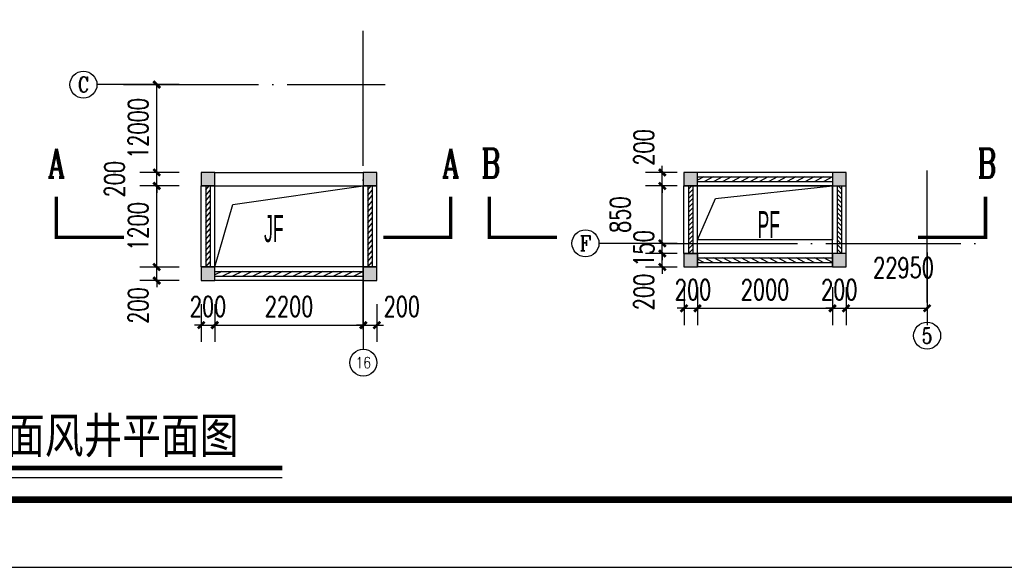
# Model space of a CAD drawing. Extents: x 797781 to 1255204, y 21234 to 1024248.
# Tile 119 of 256: x 899135 to 913719, y 163355 to 171461. Entities that reach past the tile are written whole.
import ezdxf
from ezdxf.enums import TextEntityAlignment as Align

# ---------------------------------------------------------------- set-up
doc = ezdxf.new("R2010")
doc.units = 0
doc.header["$LTSCALE"] = 1000
doc.header["$MEASUREMENT"] = 0
doc.linetypes.add('230303生产综合楼-平面图_t8$0$DOTE', pattern=[2.42, 2, -0.2, 0.02, -0.2])
for name, color, linetype in [('230303生产综合楼-平面图_t8$0$AXIS', 3, 'Continuous'), ('230303生产综合楼-平面图_t8$0$AXIS_TEXT', 7, 'Continuous'), ('230303生产综合楼-平面图_t8$0$COLUMN', 40, 'Continuous'), ('230303生产综合楼-平面图_t8$0$DIM_SYMB', 3, 'Continuous'), ('230303生产综合楼-平面图_t8$0$DOTE', 1, '230303生产综合楼-平面图_t8$0$DOTE'), ('230303生产综合楼-平面图_t8$0$PUB_TEXT', 7, 'Continuous'), ('230303生产综合楼-平面图_t8$0$PUB_TITLE', 4, 'Continuous'), ('230303生产综合楼-平面图_t8$0$WALL', 40, 'Continuous'), ('230303生产综合楼-平面图_t8$0$板洞', 6, 'Continuous'), ('AXIS_TEXT', 7, 'Continuous'), ('PUB_DIM', 3, 'Continuous'), ('PUB_HATCH', 8, 'Continuous'), ('PUB_TEXT', 7, 'Continuous'), ('WINDOW', 4, 'Continuous')]:
    doc.layers.add(name, color=color, linetype=linetype)
doc.styles.add('230303生产综合楼-平面图_t8$0$-黑体', font='simhei.ttf', dxfattribs={"width": 0.8})
doc.styles.add('230303生产综合楼-平面图_t8$0$_TCH_AXIS', font='COMPLEX', dxfattribs={"bigfont": 'GBCBIG'})
doc.styles.add('230303生产综合楼-平面图_t8$0$_TCH_LABEL', font='COMPLEX', dxfattribs={"bigfont": 'GBCBIG'})
doc.styles.add('230303生产综合楼-平面图_t8$0$探索者', font='01-TSSDENG', dxfattribs={"width": 0.7, "bigfont": '02-TSSDCHN'})
doc.styles.add('_TCH_DIM_T3', font='SIMPLEX', dxfattribs={"width": 0.705882, "bigfont": 'GBCBIG'})
doc.styles.add('COMPLEX', font='COMPLEX')
doc.dimstyles.new('_TCH_ARCH&&100', dxfattribs={"dimtxt": 297.5, "dimasz": 100, "dimexe": 250, "dimexo": 300, "dimgap": 126.25, "dimtad": 1, "dimdec": 0, "dimzin": 0, "dimdsep": 46, "dimtxsty": '_TCH_DIM_T3', "dimblk": 'ARCHTICK', "dimcen": 0.09, "dimclrt": 7, "dimazin": 2, "dimtfac": 1, "dimtdec": 0, "dimtix": 1, "dimtmove": 2, "dimatfit": 3, "dimfxl": 1, "dimtolj": 1, "dimtzin": 0, "dimarcsym": 0})

# ---------------------------------------------------------------- blocks, each defined once
blk = doc.blocks.new('_AXISO')
blk.add_circle((0, 0), 0.5)
at = {"layer": 'AXIS_TEXT', "style": 'COMPLEX', "width": 1.041667}
blk.add_attdef('A', text='', height=0.56, dxfattribs=at).set_placement((-0.25, -0.28), (0.25, -0.28), align=Align.FIT)
blk = doc.blocks.new('_ArchTick')
at = {"color": 0, "linetype": 'ByBlock', "const_width": 0.4}
blk.add_lwpolyline([(-0.5, -0.5), (0.5, 0.5)], dxfattribs=at)
blk = doc.blocks.new('*D1102')
at = {"layer": 'Defpoints', "color": 0, "transparency": 16777216}
for p in [(901165, 167800), (901799, 167800), (901799, 167600)]:
    blk.add_point(p, dxfattribs=at)
at = {"layer": 'PUB_DIM', "color": 0, "lineweight": -2, "transparency": 16777216}
for p, q in [((901165, 167800), (901165, 167900)), ((901499, 167800), (900915, 167800)), ((901165, 167600), (901165, 167800)), ((901499, 167600), (900915, 167600)), ((901165, 167600), (901165, 167500))]:
    blk.add_line(p, q, dxfattribs=at)
at = {"layer": 'PUB_DIM', "color": 0, "lineweight": -2, "transparency": 16777216, "xscale": 100, "yscale": 100, "zscale": 100}
for p, rotation in [((901165, 167800), 270), ((901165, 167600), 90)]:
    blk.add_blockref('_ArchTick', p, dxfattribs=dict(at, rotation=rotation))
at = {"layer": 'PUB_DIM', "color": 7, "transparency": 16777216, "insert": (900890, 167230), "char_height": 297.5, "attachment_point": 5, "rotation": 90, "style": '_TCH_DIM_T3'}
blk.add_mtext('\\A1;200', dxfattribs=at)
blk = doc.blocks.new('*D1103')
at = {"layer": 'Defpoints', "color": 0, "transparency": 16777216}
for p in [(901165, 169000), (901799, 169000), (901799, 167800)]:
    blk.add_point(p, dxfattribs=at)
at = {"layer": 'PUB_DIM', "color": 0, "lineweight": -2, "transparency": 16777216}
for p, q in [((901499, 169000), (900915, 169000)), ((901165, 167800), (901165, 169000)), ((901499, 167800), (900915, 167800))]:
    blk.add_line(p, q, dxfattribs=at)
at = {"layer": 'PUB_DIM', "color": 0, "lineweight": -2, "transparency": 16777216, "xscale": 100, "yscale": 100, "zscale": 100}
for p, rotation in [((901165, 169000), 90), ((901165, 167800), 270)]:
    blk.add_blockref('_ArchTick', p, dxfattribs=dict(at, rotation=rotation))
at = {"layer": 'PUB_DIM', "color": 7, "transparency": 16777216, "insert": (900890, 168400), "char_height": 297.5, "attachment_point": 5, "rotation": 90, "style": '_TCH_DIM_T3'}
blk.add_mtext('\\A1;1200', dxfattribs=at)
blk = doc.blocks.new('*D1104')
at = {"layer": 'Defpoints', "color": 0, "transparency": 16777216}
for p in [(901165, 169200), (901799, 169200), (901799, 169000)]:
    blk.add_point(p, dxfattribs=at)
at = {"layer": 'PUB_DIM', "color": 0, "lineweight": -2, "transparency": 16777216}
for p, q in [((901499, 169200), (900915, 169200)), ((901165, 169200), (901165, 169300)), ((901165, 169000), (901165, 169200)), ((901499, 169000), (900915, 169000)), ((901165, 169000), (901165, 168900))]:
    blk.add_line(p, q, dxfattribs=at)
at = {"layer": 'PUB_DIM', "color": 0, "lineweight": -2, "transparency": 16777216, "xscale": 100, "yscale": 100, "zscale": 100}
for p, rotation in [((901165, 169200), 270), ((901165, 169000), 90)]:
    blk.add_blockref('_ArchTick', p, dxfattribs=dict(at, rotation=rotation))
at = {"layer": 'PUB_DIM', "color": 7, "transparency": 16777216, "insert": (900540, 169100), "char_height": 297.5, "attachment_point": 5, "rotation": 90, "style": '_TCH_DIM_T3'}
blk.add_mtext('\\A1;200', dxfattribs=at)
blk = doc.blocks.new('*D1105')
at = {"layer": 'Defpoints', "color": 0, "transparency": 16777216}
for p in [(901165, 170500), (901799, 170500), (901799, 169200)]:
    blk.add_point(p, dxfattribs=at)
at = {"layer": 'PUB_DIM', "color": 0, "lineweight": -2, "transparency": 16777216}
for p, q in [((901499, 170500), (900915, 170500)), ((901165, 169200), (901165, 170500)), ((901499, 169200), (900915, 169200))]:
    blk.add_line(p, q, dxfattribs=at)
at = {"layer": 'PUB_DIM', "color": 0, "lineweight": -2, "transparency": 16777216, "xscale": 100, "yscale": 100, "zscale": 100}
for p, rotation in [((901165, 170500), 90), ((901165, 169200), 270)]:
    blk.add_blockref('_ArchTick', p, dxfattribs=dict(at, rotation=rotation))
at = {"layer": 'PUB_DIM', "color": 7, "transparency": 16777216, "insert": (900890, 169850), "char_height": 297.5, "attachment_point": 5, "rotation": 90, "style": '_TCH_DIM_T3'}
blk.add_mtext('\\A1;12000', dxfattribs=at)
blk = doc.blocks.new('*D1106')
at = {"layer": 'Defpoints', "color": 0, "transparency": 16777216}
for p in [(904225, 167551), (904425, 167551), (904425, 166940)]:
    blk.add_point(p, dxfattribs=at)
at = {"layer": 'PUB_DIM', "color": 0, "lineweight": -2, "transparency": 16777216}
for p, q in [((904225, 167251), (904225, 166690)), ((904425, 167251), (904425, 166690)), ((904225, 166940), (904125, 166940)), ((904225, 166940), (904425, 166940)), ((904425, 166940), (904525, 166940))]:
    blk.add_line(p, q, dxfattribs=at)
at = {"layer": 'PUB_DIM', "color": 0, "lineweight": -2, "transparency": 16777216, "xscale": 100, "yscale": 100, "zscale": 100}
blk.add_blockref('_ArchTick', (904225, 166940), dxfattribs=at)
at = {"layer": 'PUB_DIM', "color": 0, "lineweight": -2, "transparency": 16777216, "xscale": 100, "yscale": 100, "zscale": 100, "rotation": 180}
blk.add_blockref('_ArchTick', (904425, 166940), dxfattribs=at)
at = {"layer": 'PUB_DIM', "color": 7, "transparency": 16777216, "insert": (904795, 167215), "char_height": 297.5, "attachment_point": 5, "style": '_TCH_DIM_T3'}
blk.add_mtext('\\A1;200', dxfattribs=at)
blk = doc.blocks.new('*D1107')
at = {"layer": 'Defpoints', "color": 0, "transparency": 16777216}
for p in [(902025, 167551), (904225, 167551), (904225, 166940)]:
    blk.add_point(p, dxfattribs=at)
at = {"layer": 'PUB_DIM', "color": 0, "lineweight": -2, "transparency": 16777216}
for p, q in [((902025, 167251), (902025, 166690)), ((904225, 167251), (904225, 166690)), ((902025, 166940), (904225, 166940))]:
    blk.add_line(p, q, dxfattribs=at)
at = {"layer": 'PUB_DIM', "color": 0, "lineweight": -2, "transparency": 16777216, "xscale": 100, "yscale": 100, "zscale": 100, "rotation": 180}
blk.add_blockref('_ArchTick', (902025, 166940), dxfattribs=at)
at = {"layer": 'PUB_DIM', "color": 0, "lineweight": -2, "transparency": 16777216, "xscale": 100, "yscale": 100, "zscale": 100}
blk.add_blockref('_ArchTick', (904225, 166940), dxfattribs=at)
at = {"layer": 'PUB_DIM', "color": 7, "transparency": 16777216, "insert": (903125, 167215), "char_height": 297.5, "attachment_point": 5, "style": '_TCH_DIM_T3'}
blk.add_mtext('\\A1;2200', dxfattribs=at)
blk = doc.blocks.new('*D1108')
at = {"layer": 'Defpoints', "color": 0, "transparency": 16777216}
for p in [(901825, 167551), (902025, 167551), (902025, 166940)]:
    blk.add_point(p, dxfattribs=at)
at = {"layer": 'PUB_DIM', "color": 0, "lineweight": -2, "transparency": 16777216}
for p, q in [((901825, 167251), (901825, 166690)), ((902025, 167251), (902025, 166690)), ((901825, 166940), (901725, 166940)), ((901825, 166940), (902025, 166940)), ((902025, 166940), (902125, 166940))]:
    blk.add_line(p, q, dxfattribs=at)
at = {"layer": 'PUB_DIM', "color": 0, "lineweight": -2, "transparency": 16777216, "xscale": 100, "yscale": 100, "zscale": 100}
blk.add_blockref('_ArchTick', (901825, 166940), dxfattribs=at)
at = {"layer": 'PUB_DIM', "color": 0, "lineweight": -2, "transparency": 16777216, "xscale": 100, "yscale": 100, "zscale": 100, "rotation": 180}
blk.add_blockref('_ArchTick', (902025, 166940), dxfattribs=at)
at = {"layer": 'PUB_DIM', "color": 7, "transparency": 16777216, "insert": (901925, 167215), "char_height": 297.5, "attachment_point": 5, "style": '_TCH_DIM_T3'}
blk.add_mtext('\\A1;200', dxfattribs=at)
blk = doc.blocks.new('_FZH')
blk.add_lwpolyline([(-0.5, -0.5), (0.5, -0.5), (0.5, 0.5), (-0.5, 0.5)], close=True)
at = {"layer": 'PUB_HATCH'}
blk.add_solid([(-0.5, -0.5), (0.5, -0.5), (-0.5, 0.5), (0.5, 0.5)], dxfattribs=at)
blk = doc.blocks.new('$WINLIB2D$00000039')
at = {"color": 0}
for points in [[(-0.5, 0.5), (-0.5, -0.5)], [(0.5, 0.5), (-0.5, 0.5)], [(0.5, -0.5), (0.5, 0.5)], [(-0.5, 0.1667), (0.5, 0.1667)], [(-0.3839, -0.1667), (-0.448, 0.1667)], [(-0.3159, -0.1667), (-0.38, 0.1667)], [(-0.2479, -0.1667), (-0.312, 0.1667)], [(-0.1799, -0.1667), (-0.244, 0.1667)], [(-0.1119, -0.1667), (-0.176, 0.1667)], [(-0.0439, -0.1667), (-0.108, 0.1667)], [(0.0241, -0.1667), (-0.04, 0.1667)], [(0.0921, -0.1667), (0.028, 0.1667)], [(0.16, -0.1667), (0.0959, 0.1667)], [(0.228, -0.1667), (0.1639, 0.1667)], [(0.296, -0.1667), (0.2319, 0.1667)], [(0.364, -0.1667), (0.2999, 0.1667)], [(0.432, -0.1667), (0.3679, 0.1667)], [(0.5, -0.1667), (0.4359, 0.1667)], [(-0.4519, -0.1667), (-0.5, 0.0836)], [(-0.5, -0.1667), (0.5, -0.1667)], [(0.5, -0.5), (-0.5, -0.5)]]:
    blk.add_lwpolyline(points, dxfattribs=at)
blk = doc.blocks.new('*D1117')
at = {"layer": 'Defpoints', "color": 0, "transparency": 16777216}
for p in [(908975, 167800), (909175, 167800), (909175, 167189)]:
    blk.add_point(p, dxfattribs=at)
at = {"layer": 'PUB_DIM', "color": 0, "lineweight": -2, "transparency": 16777216}
for p, q in [((908975, 167500), (908975, 166939)), ((909175, 167500), (909175, 166939)), ((908975, 167189), (908875, 167189)), ((908975, 167189), (909175, 167189)), ((909175, 167189), (909275, 167189))]:
    blk.add_line(p, q, dxfattribs=at)
at = {"layer": 'PUB_DIM', "color": 0, "lineweight": -2, "transparency": 16777216, "xscale": 100, "yscale": 100, "zscale": 100}
blk.add_blockref('_ArchTick', (908975, 167189), dxfattribs=at)
at = {"layer": 'PUB_DIM', "color": 0, "lineweight": -2, "transparency": 16777216, "xscale": 100, "yscale": 100, "zscale": 100, "rotation": 180}
blk.add_blockref('_ArchTick', (909175, 167189), dxfattribs=at)
at = {"layer": 'PUB_DIM', "color": 7, "transparency": 16777216, "insert": (909108, 167464), "char_height": 297.5, "attachment_point": 5, "style": '_TCH_DIM_T3'}
blk.add_mtext('\\A1;200', dxfattribs=at)
blk = doc.blocks.new('*D1118')
at = {"layer": 'Defpoints', "color": 0, "transparency": 16777216}
for p in [(909175, 167800), (911175, 167800), (911175, 167189)]:
    blk.add_point(p, dxfattribs=at)
at = {"layer": 'PUB_DIM', "color": 0, "lineweight": -2, "transparency": 16777216}
for p, q in [((909175, 167500), (909175, 166939)), ((911175, 167500), (911175, 166939)), ((909175, 167189), (911175, 167189))]:
    blk.add_line(p, q, dxfattribs=at)
at = {"layer": 'PUB_DIM', "color": 0, "lineweight": -2, "transparency": 16777216, "xscale": 100, "yscale": 100, "zscale": 100, "rotation": 180}
blk.add_blockref('_ArchTick', (909175, 167189), dxfattribs=at)
at = {"layer": 'PUB_DIM', "color": 0, "lineweight": -2, "transparency": 16777216, "xscale": 100, "yscale": 100, "zscale": 100}
blk.add_blockref('_ArchTick', (911175, 167189), dxfattribs=at)
at = {"layer": 'PUB_DIM', "color": 7, "transparency": 16777216, "insert": (910175, 167464), "char_height": 297.5, "attachment_point": 5, "style": '_TCH_DIM_T3'}
blk.add_mtext('\\A1;2000', dxfattribs=at)
blk = doc.blocks.new('*D1119')
at = {"layer": 'Defpoints', "color": 0, "transparency": 16777216}
for p in [(911175, 167800), (911375, 167800), (911375, 167189)]:
    blk.add_point(p, dxfattribs=at)
at = {"layer": 'PUB_DIM', "color": 0, "lineweight": -2, "transparency": 16777216}
for p, q in [((911175, 167500), (911175, 166939)), ((911375, 167500), (911375, 166939)), ((911175, 167189), (911075, 167189)), ((911175, 167189), (911375, 167189)), ((911375, 167189), (911475, 167189))]:
    blk.add_line(p, q, dxfattribs=at)
at = {"layer": 'PUB_DIM', "color": 0, "lineweight": -2, "transparency": 16777216, "xscale": 100, "yscale": 100, "zscale": 100}
blk.add_blockref('_ArchTick', (911175, 167189), dxfattribs=at)
at = {"layer": 'PUB_DIM', "color": 0, "lineweight": -2, "transparency": 16777216, "xscale": 100, "yscale": 100, "zscale": 100, "rotation": 180}
blk.add_blockref('_ArchTick', (911375, 167189), dxfattribs=at)
at = {"layer": 'PUB_DIM', "color": 7, "transparency": 16777216, "insert": (911275, 167464), "char_height": 297.5, "attachment_point": 5, "style": '_TCH_DIM_T3'}
blk.add_mtext('\\A1;200', dxfattribs=at)
blk = doc.blocks.new('*D1120')
at = {"layer": 'Defpoints', "color": 0, "transparency": 16777216}
for p in [(911375, 167800), (912576, 167800), (912576, 167189)]:
    blk.add_point(p, dxfattribs=at)
at = {"layer": 'PUB_DIM', "color": 0, "lineweight": -2, "transparency": 16777216}
for p, q in [((911375, 167500), (911375, 166939)), ((912576, 167500), (912576, 166939)), ((911375, 167189), (912576, 167189))]:
    blk.add_line(p, q, dxfattribs=at)
at = {"layer": 'PUB_DIM', "color": 0, "lineweight": -2, "transparency": 16777216, "xscale": 100, "yscale": 100, "zscale": 100, "rotation": 180}
blk.add_blockref('_ArchTick', (911375, 167189), dxfattribs=at)
at = {"layer": 'PUB_DIM', "color": 0, "lineweight": -2, "transparency": 16777216, "xscale": 100, "yscale": 100, "zscale": 100}
blk.add_blockref('_ArchTick', (912576, 167189), dxfattribs=at)
at = {"layer": 'PUB_DIM', "color": 7, "transparency": 16777216, "insert": (912227, 167790), "char_height": 297.5, "attachment_point": 5, "style": '_TCH_DIM_T3'}
blk.add_mtext('\\A1;22950', dxfattribs=at)
blk = doc.blocks.new('*D1121')
at = {"layer": 'Defpoints', "color": 0, "transparency": 16777216}
for p in [(908654, 168000), (909175, 168000), (909175, 167800)]:
    blk.add_point(p, dxfattribs=at)
at = {"layer": 'PUB_DIM', "color": 0, "lineweight": -2, "transparency": 16777216}
for p, q in [((908654, 168000), (908654, 168100)), ((908875, 168000), (908404, 168000)), ((908654, 167800), (908654, 168000)), ((908875, 167800), (908404, 167800)), ((908654, 167800), (908654, 167700))]:
    blk.add_line(p, q, dxfattribs=at)
at = {"layer": 'PUB_DIM', "color": 0, "lineweight": -2, "transparency": 16777216, "xscale": 100, "yscale": 100, "zscale": 100}
for p, rotation in [((908654, 168000), 270), ((908654, 167800), 90)]:
    blk.add_blockref('_ArchTick', p, dxfattribs=dict(at, rotation=rotation))
at = {"layer": 'PUB_DIM', "color": 7, "transparency": 16777216, "insert": (908379, 167430), "char_height": 297.5, "attachment_point": 5, "rotation": 90, "style": '_TCH_DIM_T3'}
blk.add_mtext('\\A1;200', dxfattribs=at)
blk = doc.blocks.new('*D1122')
at = {"layer": 'Defpoints', "color": 0, "transparency": 16777216}
for p in [(908654, 168150), (909175, 168150), (909175, 168000)]:
    blk.add_point(p, dxfattribs=at)
at = {"layer": 'PUB_DIM', "color": 0, "lineweight": -2, "transparency": 16777216}
for p, q in [((908654, 168150), (908654, 168250)), ((908875, 168150), (908404, 168150)), ((908654, 168000), (908654, 168150)), ((908875, 168000), (908404, 168000)), ((908654, 168000), (908654, 167900))]:
    blk.add_line(p, q, dxfattribs=at)
at = {"layer": 'PUB_DIM', "color": 0, "lineweight": -2, "transparency": 16777216, "xscale": 100, "yscale": 100, "zscale": 100}
for p, rotation in [((908654, 168150), 270), ((908654, 168000), 90)]:
    blk.add_blockref('_ArchTick', p, dxfattribs=dict(at, rotation=rotation))
at = {"layer": 'PUB_DIM', "color": 7, "transparency": 16777216, "insert": (908379, 168075), "char_height": 297.5, "attachment_point": 5, "rotation": 90, "style": '_TCH_DIM_T3'}
blk.add_mtext('\\A1;150', dxfattribs=at)
blk = doc.blocks.new('*D1123')
at = {"layer": 'Defpoints', "color": 0, "transparency": 16777216}
for p in [(908654, 169000), (909175, 169000), (909175, 168150)]:
    blk.add_point(p, dxfattribs=at)
at = {"layer": 'PUB_DIM', "color": 0, "lineweight": -2, "transparency": 16777216}
for p, q in [((908875, 169000), (908404, 169000)), ((908654, 168150), (908654, 169000)), ((908875, 168150), (908404, 168150))]:
    blk.add_line(p, q, dxfattribs=at)
at = {"layer": 'PUB_DIM', "color": 0, "lineweight": -2, "transparency": 16777216, "xscale": 100, "yscale": 100, "zscale": 100}
for p, rotation in [((908654, 169000), 90), ((908654, 168150), 270)]:
    blk.add_blockref('_ArchTick', p, dxfattribs=dict(at, rotation=rotation))
at = {"layer": 'PUB_DIM', "color": 7, "transparency": 16777216, "insert": (908029, 168575), "char_height": 297.5, "attachment_point": 5, "rotation": 90, "style": '_TCH_DIM_T3'}
blk.add_mtext('\\A1;850', dxfattribs=at)
blk = doc.blocks.new('*D1124')
at = {"layer": 'Defpoints', "color": 0, "transparency": 16777216}
for p in [(908654, 169200), (909175, 169200), (909175, 169000)]:
    blk.add_point(p, dxfattribs=at)
at = {"layer": 'PUB_DIM', "color": 0, "lineweight": -2, "transparency": 16777216}
for p, q in [((908875, 169200), (908404, 169200)), ((908654, 169200), (908654, 169300)), ((908654, 169000), (908654, 169200)), ((908875, 169000), (908404, 169000)), ((908654, 169000), (908654, 168900))]:
    blk.add_line(p, q, dxfattribs=at)
at = {"layer": 'PUB_DIM', "color": 0, "lineweight": -2, "transparency": 16777216, "xscale": 100, "yscale": 100, "zscale": 100}
for p, rotation in [((908654, 169200), 270), ((908654, 169000), 90)]:
    blk.add_blockref('_ArchTick', p, dxfattribs=dict(at, rotation=rotation))
at = {"layer": 'PUB_DIM', "color": 7, "transparency": 16777216, "insert": (908379, 169570), "char_height": 297.5, "attachment_point": 5, "rotation": 90, "style": '_TCH_DIM_T3'}
blk.add_mtext('\\A1;200', dxfattribs=at)

msp = doc.modelspace()

# ---------------------------------------------------------------- linework, layer by layer
at = {"layer": '230303生产综合楼-平面图_t8$0$AXIS'}
for p, q in [((901308.4, 170499.7), (900279.5, 170499.7)), ((908485.5, 168150.3), (907715.5, 168150.3)), ((912576.1, 168012.9), (912576.1, 166984)), ((904225, 167612.9), (904225, 166584))]:
    msp.add_line(p, q, dxfattribs=at)
at = {"layer": '230303生产综合楼-平面图_t8$0$DIM_SYMB'}
for points, const_width in [([(899679.1, 168839), (899679.1, 168239), (900679.1, 168239)], 50), ([(904519.6, 168239), (905519.6, 168239), (905519.6, 168839)], 50), ([(906093.3, 168839), (906093.3, 168239), (907093.3, 168239)], 50), ([(912441.1, 168239), (913441.1, 168239), (913441.1, 168839)], 50), ([(897786.2, 164824.9), (903024.8, 164824.9)], 70)]:
    msp.add_lwpolyline(points, dxfattribs=dict(at, const_width=const_width))
msp.add_lwpolyline([(897786.2, 164684.9), (903024.8, 164684.9)], dxfattribs=at)
at = {"layer": '230303生产综合楼-平面图_t8$0$DOTE'}
for p, q in [((904225, 166875.2), (904225, 171342)), ((900674.7, 170499.8), (904547.8, 170499.8)), ((912576.1, 167275.3), (912576.1, 169229.5)), ((908653.8, 168150.3), (913425.7, 168150.3))]:
    msp.add_line(p, q, dxfattribs=at)
at = {"layer": '230303生产综合楼-平面图_t8$0$PUB_TITLE'}
msp.add_lwpolyline([(881593.5, 163355.1), (1007693.5, 163355.1), (1007693.5, 222755.1), (881593.5, 222755.1)], close=True, dxfattribs=at)
at = {"layer": '230303生产综合楼-平面图_t8$0$PUB_TITLE', "const_width": 100}
msp.add_lwpolyline([(884093.5, 164355.1), (1006693.5, 164355.1), (1006693.5, 221755.1), (884093.5, 221755.1)], close=True, dxfattribs=at)
at = {"layer": '230303生产综合楼-平面图_t8$0$WALL'}
for p, q in [((902024.7, 169200.3), (904225, 169200.3)), ((902024.7, 169000.3), (904225, 169000.3)), ((902025.7, 167800.2), (902024.7, 167800.2)), ((902025.7, 167600.2), (902025.7, 167800.2)), ((902024.7, 167600.2), (902025.7, 167600.2))]:
    msp.add_line(p, q, dxfattribs=at)
at = {"layer": '230303生产综合楼-平面图_t8$0$板洞'}
for points in [[(902024.7, 169000.2), (904225, 169000.2), (904225, 167800.2), (902024.7, 167800.2)], [(909174.8, 169000.3), (911174.8, 169000.3), (911174.8, 168200.3), (909174.8, 168200.3)]]:
    msp.add_lwpolyline(points, close=True, dxfattribs=at)
for points in [[(902025.7, 167800.3), (902291.1, 168727.5), (904225, 169000.3)], [(909174.8, 168200.3), (909440.1, 168816.5), (911174.8, 169000.3)]]:
    msp.add_lwpolyline(points, dxfattribs=at)

# ---------------------------------------------------------------- block references
at = {"layer": '230303生产综合楼-平面图_t8$0$AXIS'}
ref = msp.add_blockref('_AXISO', (900079.5, 170499.7), dxfattribs=dict(at, xscale=400, yscale=400, zscale=400))
ref.add_attrib('A', 'C', dxfattribs={"layer": '230303生产综合楼-平面图_t8$0$AXIS_TEXT', "ltscale": 2, "height": 227.8, "style": '230303生产综合楼-平面图_t8$0$_TCH_AXIS'}).set_placement((899998.2, 170385.8), (900160.9, 170385.8), align=Align.FIT)
ref = msp.add_blockref('_AXISO', (907515.5, 168150.3), dxfattribs=dict(at, xscale=400, yscale=400, zscale=400))
ref.add_attrib('A', 'F', dxfattribs={"layer": '230303生产综合楼-平面图_t8$0$AXIS_TEXT', "ltscale": 2, "height": 222.7, "style": '230303生产综合楼-平面图_t8$0$_TCH_AXIS'}).set_placement((907430.6, 168038.9), (907600.3, 168038.9), align=Align.FIT)
ref = msp.add_blockref('_AXISO', (912576.1, 166784), dxfattribs=dict(at, xscale=400, yscale=400, zscale=400))
ref.add_attrib('A', '5', dxfattribs={"layer": '230303生产综合楼-平面图_t8$0$AXIS_TEXT', "ltscale": 2, "height": 233, "style": '230303生产综合楼-平面图_t8$0$_TCH_AXIS'}).set_placement((912498.5, 166667.5), (912653.8, 166667.5), align=Align.FIT)
ref = msp.add_blockref('_AXISO', (904225, 166384), dxfattribs=dict(at, xscale=400, yscale=400, zscale=400))
ref.add_attrib('A', '16', dxfattribs={"layer": '230303生产综合楼-平面图_t8$0$AXIS_TEXT', "ltscale": 2, "height": 164.22, "style": '230303生产综合楼-平面图_t8$0$_TCH_AXIS'}).set_placement((904111.6, 166301.9), (904338.4, 166301.9), align=Align.FIT)
at = {"layer": '230303生产综合楼-平面图_t8$0$COLUMN', "xscale": 200, "yscale": 200, "zscale": 200}
for p in [(901924.7, 169100.3), (904325, 169100.3), (909074.8, 169100.3), (911274.8, 169100.3), (909074.8, 167900.3), (911274.8, 167900.3), (901924.7, 167700.2), (904325, 167700.2)]:
    msp.add_blockref('_FZH', p, dxfattribs=at)
at = {"layer": 'WINDOW'}
for p, xscale, yscale, zscale, rotation in [((910174.8, 169100.3), 1999.999999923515, -200, 1999.999999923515, 359.9999999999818), ((901924.7, 168400.2), 1200.021871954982, 200, 1200.021871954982, 270.0000375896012), ((904325, 168400.2), 1200.021871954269, 200, 1200.021871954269, 270.0000375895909), ((909074.8, 168500.3), 1000.000000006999, 200, 1000.000000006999, 269.9999999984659), ((911274.8, 168500.3), 999.9999999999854, -200, 999.9999999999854, 269.9999999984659), ((910174.8, 167900.3), 1999.99999999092, 200, 1999.99999999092, 359.9999999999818), ((903125.4, 167700.2), 2199.236536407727, -200, 2199.236536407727, 359.9999999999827)]:
    msp.add_blockref('$WINLIB2D$00000039', p, dxfattribs=dict(at, xscale=xscale, yscale=yscale, zscale=zscale, rotation=rotation))

# ---------------------------------------------------------------- texts
at = {"layer": '230303生产综合楼-平面图_t8$0$PUB_TEXT'}
for s, height, style, width, p in [('A', 425, '230303生产综合楼-平面图_t8$0$_TCH_LABEL', 0.705882, (899550.5, 169126.5)), ('A', 425, '230303生产综合楼-平面图_t8$0$_TCH_LABEL', 0.705882, (905391, 169126.5)), ('B', 425, '230303生产综合楼-平面图_t8$0$_TCH_LABEL', 0.705882, (905971.9, 169126.5)), ('B', 425, '230303生产综合楼-平面图_t8$0$_TCH_LABEL', 0.705882, (913319.6, 169126.5)), ('PF', 400, '230303生产综合楼-平面图_t8$0$探索者', 0.49, (910062.5, 168227.3)), ('JF', 400, '230303生产综合楼-平面图_t8$0$探索者', 0.49, (902753.8, 168168.8))]:
    msp.add_text(s, height=height, dxfattribs=dict(at, style=style, width=width)).set_placement(p)
at = {"layer": 'PUB_TEXT', "style": '230303生产综合楼-平面图_t8$0$-黑体', "width": 0.8}
msp.add_text('出地面风井平面图', height=525.74, dxfattribs=at).set_placement((897786.2, 165044.6))

# ---------------------------------------------------------------- dimensions: what is measured, and where the dimension line sits
at = {"layer": 'PUB_DIM'}
dim = msp.add_aligned_dim(p1=(901799, 169200.3), p2=(901799, 170499.8), distance=634, text='12000', dimstyle='_TCH_ARCH&&100', dxfattribs=at)
dim.commit()
dim.dimension.update_dxf_attribs({"geometry": '*D1105', "text_midpoint": (900890, 169850)})
for base, p1, p2, angle, picture, middle in [((908654.3, 169200.3), (909174.8, 169000.3), (909174.8, 169200.3), 90, '*D1124', (908379.3, 169570.3)), ((901165, 169200.3), (901799, 169000.3), (901799, 169200.3), 90, '*D1104', (900540, 169100.3)), ((908654.3, 169000.3), (909174.8, 168150.3), (909174.8, 169000.3), 90, '*D1123', (908029.3, 168575.3)), ((908654.3, 168000.3), (909174.8, 167800.3), (909174.8, 168000.3), 90, '*D1121', (908379.3, 167430.3)), ((901165, 167800.2), (901799, 167600.2), (901799, 167800.2), 90, '*D1102', (900890, 167230.2)), ((909174.8, 167189.3), (908974.8, 167800.3), (909174.8, 167800.3), 360, '*D1117', (909107.7, 167464.3)), ((904425, 166940), (904225, 167550.9), (904425, 167550.9), 0, '*D1106', (904795, 167215))]:
    dim = msp.add_linear_dim(base=base, p1=p1, p2=p2, angle=angle, dimstyle='_TCH_ARCH&&100', dxfattribs=at)
    dim.commit()
    dim.dimension.update_dxf_attribs({"geometry": picture, "text_midpoint": middle, "dimtype": 161})
for p1, p2, distance, picture, middle in [((901799, 167800.2), (901799, 169000.3), 634, '*D1103', (900890, 168400.2)), ((909174.8, 168000.3), (909174.8, 168150.3), 520.5, '*D1122', (908379.3, 168075.3)), ((909174.8, 167800.3), (911174.8, 167800.3), -610.9, '*D1118', (910174.8, 167464.3)), ((911174.8, 167800.3), (911374.8, 167800.3), -610.9, '*D1119', (911274.8, 167464.3)), ((901824.7, 167550.9), (902024.7, 167550.9), -610.9, '*D1108', (901924.7, 167215)), ((902024.7, 167550.9), (904225, 167550.9), -610.9, '*D1107', (903124.9, 167215))]:
    dim = msp.add_aligned_dim(p1=p1, p2=p2, distance=distance, dimstyle='_TCH_ARCH&&100', dxfattribs=at)
    dim.commit()
    dim.dimension.update_dxf_attribs({"geometry": picture, "text_midpoint": middle})
dim = msp.add_linear_dim(base=(912576.1, 167189.3), p1=(911374.8, 167800.3), p2=(912576.1, 167800.3), angle=360, text='22950', dimstyle='_TCH_ARCH&&100', dxfattribs=at)
dim.commit()
dim.dimension.update_dxf_attribs({"geometry": '*D1120', "text_midpoint": (912227.1, 167790.4), "dimtype": 161})

doc.saveas('drawing.dxf')
